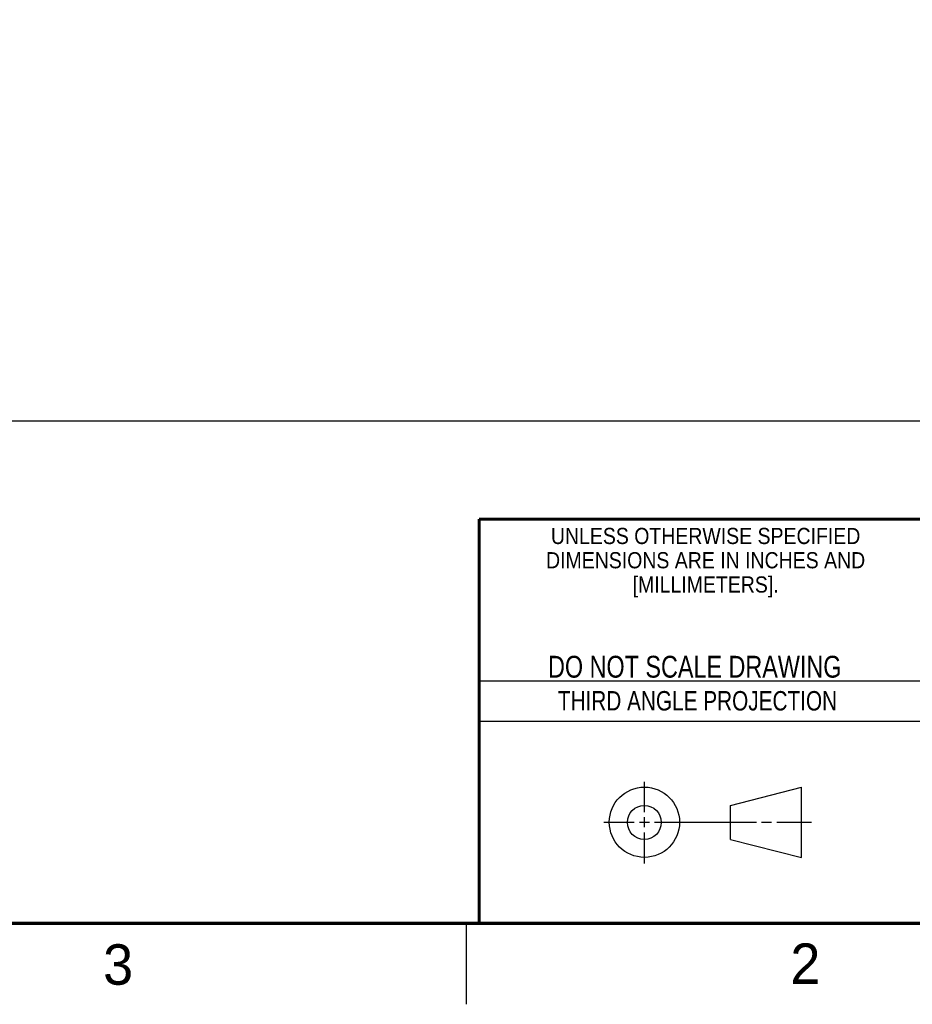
# Model space of a CAD drawing. Header units: inches. Extents: x 0 to 34, y 0 to 22.
# Tile 21 of 30: x 22.7 to 28.3, y 0 to 6.1. Entities that reach past the tile are written whole.
import ezdxf

# ---------------------------------------------------------------- set-up
doc = ezdxf.new("R2010")
doc.units = ezdxf.units.IN
doc.header["$LTSCALE"] = 1.87
doc.header["$MEASUREMENT"] = 0
doc.layers.get('0').update_dxf_attribs({"linetype": 'CONTINUOUS'})
doc.layers.add('DIMENSIONS', color=7, linetype='CONTINUOUS')
doc.styles.get("Standard").update_dxf_attribs({"font": 'txt', "width": 0.8})
doc.styles.add('TEXTSTYLE_2', font='txt')
doc.styles.add('TEXTSTYLE_3', font='txt', dxfattribs={"width": 0.9})
doc.dimstyles.new('DIMSTYLE_1', dxfattribs={"dimtxt": 0.125, "dimasz": 0.18, "dimexe": 0.125, "dimexo": 0.0625, "dimgap": 0.0625, "dimtad": 0, "dimtih": 1, "dimtoh": 1, "dimdec": 3, "dimlfac": 0.5, "dimzin": 4, "dimdsep": 46, "dimtxsty": 'STANDARD', "dimblk": '_FILLED', "dimblk1": '_FILLED', "dimblk2": '_FILLED', "dimcen": 0.09, "dimadec": 0, "dimazin": 0, "dimtp": 0.001, "dimtm": 0.001, "dimtfac": 1, "dimtdec": 3, "dimtofl": 0, "dimtmove": 0, "dimatfit": 3, "dimldrblk": '_FILLED', "dimfxl": 1, "dimtolj": 1, "dimtzin": 4, "dimarcsym": 0})

# ---------------------------------------------------------------- blocks, each defined once
blk = doc.blocks.new('_FILLED')
at = {"color": 0, "linetype": 'BYBLOCK'}
blk.add_solid([(0, 0), (-1, 0.174), (-1, -0.174)], dxfattribs=at)
blk = doc.blocks.new('*D16')
at = {"layer": 'DIMENSIONS', "color": 2, "linetype": 'CONTINUOUS'}
for p, q in [((29.3993, 10.7544), (29.3993, 3.4816)), ((12.5641, 6.1821), (12.5641, 3.4816)), ((12.5641, 3.6066), (20.2067, 3.6066)), ((29.3993, 3.6066), (21.7567, 3.6066))]:
    blk.add_line(p, q, dxfattribs=at)
at = {"layer": 'DIMENSIONS', "color": 2, "linetype": 'CONTINUOUS', "xscale": 0.18, "yscale": 0.18, "zscale": 0.18, "rotation": 180}
blk.add_blockref('_FILLED', (12.5641, 3.6066), dxfattribs=at)
at = {"layer": 'DIMENSIONS', "color": 2, "linetype": 'CONTINUOUS', "xscale": 0.18, "yscale": 0.18, "zscale": 0.18}
blk.add_blockref('_FILLED', (29.3993, 3.6066), dxfattribs=at)
at = {"layer": 'DIMENSIONS', "color": 2, "linetype": 'CONTINUOUS', "insert": (20.9817, 3.6691), "char_height": 0.125, "width": 1.425, "attachment_point": 2, "line_spacing_factor": 0.9}
blk.add_mtext('8.418{\\Ftxt.shx;\\W1.000000;\\H0.125000; }[213.81]', dxfattribs=at)

msp = doc.modelspace()

# ---------------------------------------------------------------- linework, layer by layer
at = {"color": 2, "linetype": 'CONTINUOUS'}
for p, q in [((25.58, 2), (28.38, 2)), ((25.58, 1.75), (28.38, 1.75)), ((26.6016, 1.1882), (26.6016, 1.375)), ((26.6016, 1.0944), (26.6016, 1.1569)), ((26.3514, 1.1257), (26.5391, 1.1257)), ((26.5703, 1.1257), (26.6328, 1.1257)), ((26.6641, 1.1257), (27.2943, 1.1257)), ((27.3256, 1.1257), (27.3881, 1.1257)), ((27.4193, 1.1257), (27.6351, 1.1257)), ((26.6016, 0.8704), (26.6016, 1.0632)), ((25.5, 0.5), (25.5, 0))]:
    msp.add_line(p, q, dxfattribs=at)
at = {"color": 7, "linetype": 'CONTINUOUS'}
for p, q in [((27.1331, 1.23), (27.5726, 1.3428)), ((27.5726, 0.9086), (27.5726, 1.3428)), ((27.1331, 1.02), (27.1331, 1.23)), ((27.1331, 1.02), (27.5726, 0.9086))]:
    msp.add_line(p, q, dxfattribs=at)
at = {"color": 7, "linetype": 'CONTINUOUS', "const_width": 0.02}
for points in [[(25.58, 3), (33.5, 3)], [(25.58, 3), (25.58, 0.5)], [(0.5, 0.5), (33.5, 0.5)]]:
    msp.add_lwpolyline(points, dxfattribs=at)
at = {"color": 7, "linetype": 'CONTINUOUS'}
for centre, radius in [((26.6016, 1.1257), 0.2171), ((26.601, 1.125), 0.105)]:
    msp.add_circle(centre, radius, dxfattribs=at)

# ---------------------------------------------------------------- texts
at = {"color": 2, "linetype": 'CONTINUOUS', "line_spacing_factor": 0.9}
for s, insert, char_height, width, attachment_point, style in [('UNLESS OTHERWISE SPECIFIED', (26.9799, 2.9459), 0.1, 2.34, 2, 'TEXTSTYLE_3'), ('DIMENSIONS ARE IN INCHES AND', (26.9799, 2.7959), 0.1, 2.52, 2, 'TEXTSTYLE_3'), ('[MILLIMETERS].', (26.9799, 2.6459), 0.1, 1.26, 2, 'TEXTSTYLE_3'), ('3', (23.2555, 0.371), 0.25, 0.25, 1, 'TEXTSTYLE_2'), ('2', (27.5035, 0.3763), 0.25, 0.25, 1, 'TEXTSTYLE_2')]:
    msp.add_mtext(s, dxfattribs=dict(at, insert=insert, char_height=char_height, width=width, attachment_point=attachment_point, style=style))
at = {"color": 7, "linetype": 'CONTINUOUS', "insert": (26.9127, 2.1549), "char_height": 0.135, "width": 2.16, "attachment_point": 2, "line_spacing_factor": 0.9}
msp.add_mtext('DO NOT SCALE DRAWING', dxfattribs=at)
at = {"color": 2, "linetype": 'CONTINUOUS', "insert": (26.9296, 1.9368), "char_height": 0.12, "width": 2.112, "attachment_point": 2, "line_spacing_factor": 0.9}
msp.add_mtext('THIRD ANGLE PROJECTION', dxfattribs=at)

# ---------------------------------------------------------------- dimensions: what is measured, and where the dimension line sits
at = {"layer": 'DIMENSIONS', "color": 2, "linetype": 'CONTINUOUS'}
dim = msp.add_linear_dim(base=(12.5641, 3.6066), p1=(29.3993, 10.8169), p2=(12.5641, 6.2446), angle=180, dimstyle='DIMSTYLE_1', dxfattribs=at)
dim.commit()
dim.dimension.update_dxf_attribs({"geometry": '*D16', "text_midpoint": (20.9817, 3.6066), "dimtype": 160})

doc.saveas('drawing.dxf')
